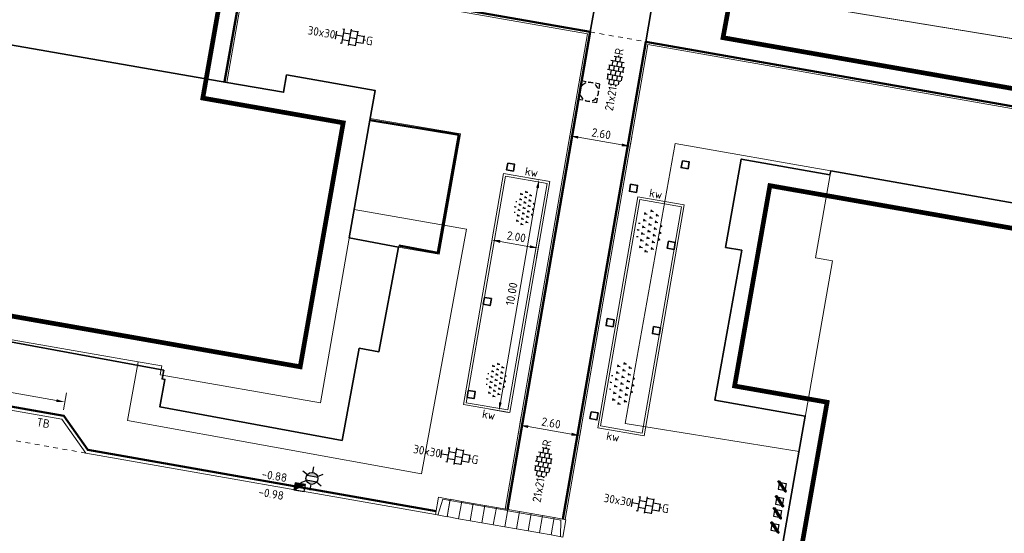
# Model space of a CAD drawing. Header units: metres. Extents: x 2514 to 227642, y 1683 to 852646.
# Tile 238 of 256: x 113828 to 113870, y 426445 to 426467. Entities that reach past the tile are written whole.
import ezdxf
from ezdxf.enums import TextEntityAlignment as Align
from ezdxf.lldxf.tags import DXFTag

# ---------------------------------------------------------------- set-up
doc = ezdxf.new("R2010")
doc.units = ezdxf.units.M
doc.linetypes.add('VW-1-1_STREEP', pattern=[2, 1, -1])
doc.linetypes.add('XX-CENTER', pattern=[8, 5, -1, 1, -1])
doc.layers.get('Defpoints').update_dxf_attribs({"color": 244, "lineweight": 35})
for name, color, linetype, lineweight in [('B-WE-GR-BEPLANTING-S-500', 252, 'Continuous', 25), ('B-WE-GR-BEPLANTING_CULTUUR_HEESTERS-GV', 252, 'Continuous', 18), ('B-WE-IE-MEUBILAIR_WEGMEUBILAIR_FIETS-S', 7, 'Continuous', 25), ('B-WE-KG-GRENS_PERCEEL-GV', 252, 'KG-PERCEEL', 18), ('B-WE-OG-BEBOUWING-GV', 4, 'Continuous', 35), ('B-WE-OG-TERREIN_CULTUURSCHEIDING-GV', 252, 'Continuous', 18), ('N-WE-GK-KEERWAND_LWAND-G', 2, 'Continuous', 18), ('N-WE-GK-KEERWAND_LWAND-M-200', 7, 'Continuous', 18), ('N-WE-GK-KEERWAND_LWAND-T18-200', 1, 'Continuous', 18), ('N-WE-IE-MEUBILAIR_WEGMEUBILAIR_LICHTMAST-S', 7, 'Continuous', 25), ('N-WE-KG-WERKGRENS-G', 7, 'XX-CENTER', 35), ('N-WE-RI-HWA_KOLK-S', 150, 'Continuous', 25), ('N-WE-RI-PUT-OPHOOGTEBRENGEN-S', 7, 'Continuous', 25), ('N-WE-VH-KANTOPSLUITING-M-200', 7, 'Continuous', 18), ('N-WE-VH-KANTOPSLUITING-T18', 1, 'Continuous', 18), ('N-WE-VH-KANTOPSLUITING_ACHTERKANTBAND-G', 1, 'Continuous', 50), ('N-WE-VH-KANTOPSLUITING_ELEMENT_INRIT-S', 2, 'Continuous', 9), ('N-WE-VH-KANTOPSLUITING_OPSLUITBAND_100X200-G', 1, 'Continuous', 18), ('N-WE-VH-KANTOPSLUITING_TROTTOIRBAND_130 150-G', 2, 'Continuous', 13), ('N-WE-VH-M-200', 7, 'Continuous', 18), ('N-WE-VH-NAP-T18', 1, 'Continuous', 18), ('N-WE-VH-VERHARDING_ASFALT-G', 252, 'Continuous', 35), ('N-WE-VH-VERHARDING_TEGEL-S', 1, 'Continuous', 25), ('N-WE-VW-MARKERING_LANGS_STREEP_11_010-G', 7, 'VW-1-1_STREEP', 13)]:
    doc.layers.add(name, color=color, linetype=linetype, lineweight=lineweight)
doc.styles.add('ISO', font='NLCS-ISO.ttf')
doc.styles.add('NLCS-ISO', font='NLCS-ISO.ttf', dxfattribs={"height": 1.8})
doc.styles.add('NLCS-ISO-M200-T18', font='NLCS-ISO.ttf', dxfattribs={"height": 0.36})
doc.styles.get("Standard").update_dxf_attribs({"font": 'romans'})
tags = doc.linetypes.add('KG-PERCEEL', pattern='A,5.5,-2,["P",Standard,S=1.8,R=0,X=-0.5,Y=-0.9],-2,5.5,-2,[5,NLCS.SHX,S=0.75,R=0,X=0,Y=0],-2', length=19).pattern_tags.tags
tags[6] = DXFTag(74, 10)
doc.dimstyles.new('NLCS-M200-T18-PIJL_L2_H1', dxfattribs={"dimscale": 0.2, "dimtxt": 2.5, "dimasz": 1.8, "dimexe": 2, "dimexo": 2, "dimgap": 0.7, "dimtad": 1, "dimzin": 0, "dimdsep": 46, "dimtxsty": 'NLCS-ISO-M200-T18', "dimcen": 0, "dimdle": 2, "dimclrd": 256, "dimclre": 256, "dimclrt": 1, "dimadec": 1, "dimazin": 0, "dimtfac": 1, "dimtdec": 3, "dimtofl": 0, "dimtmove": 0, "dimatfit": 3, "dimfxl": 2, "dimfxlon": 1, "dimtfillclr": 256, "dimtolj": 1, "dimtzin": 0, "dimlwd": -1, "dimlwe": -1, "dimarcsym": 0})
doc.dimstyles.new('NLCS-M200-T18-PIJL_L2_H2', dxfattribs={"dimscale": 0.2, "dimtxt": 2.5, "dimasz": 1.8, "dimexe": 2, "dimexo": 2, "dimgap": 0.7, "dimtad": 1, "dimzin": 0, "dimdsep": 46, "dimtxsty": 'NLCS-ISO-M200-T18', "dimcen": 0, "dimdle": 2, "dimclrd": 256, "dimclre": 256, "dimclrt": 1, "dimazin": 0, "dimtfac": 1, "dimtdec": 3, "dimtofl": 0, "dimtmove": 0, "dimatfit": 3, "dimfxl": 2, "dimfxlon": 1, "dimtfillclr": 256, "dimtolj": 1, "dimtzin": 0, "dimlwd": -1, "dimlwe": -1, "dimarcsym": 0})

# ---------------------------------------------------------------- blocks, each defined once
blk = doc.blocks.new('SVH-TEGEL_300X300_DUN_HALFST_KL-SO')
for p, q in [((-3.08, 0.75), (-3, 0.75)), ((-3, -0.83), (-3, 0.83)), ((-3, 0), (-1.5, 0)), ((-1.84, 1.5), (-1.5, 1.5)), ((-1.5, -1.6), (-1.5, 1.6)), ((-1.5, 0.75), (0, 0.75)), ((0, -1.78), (0, 1.78)), ((0, 1.5), (1.5, 1.5)), ((0, 0), (1.5, 0)), ((1.5, -1.6), (1.5, 1.6)), ((1.5, 0.75), (3, 0.75)), ((3, -0.83), (3, 0.83)), ((3, 0), (3.39, 0)), ((-3.08, -0.75), (-3, -0.75)), ((-1.84, -1.5), (-1.5, -1.5)), ((-1.5, -0.75), (0, -0.75)), ((0, -1.5), (1.5, -1.5)), ((1.5, -0.75), (3, -0.75))]:
    blk.add_line(p, q)
at = {"style": 'NLCS-ISO'}
blk.add_attdef('FORMAAT', text='', height=1.8, dxfattribs=at).set_placement((-3.18, 0), align=Align.MIDDLE_RIGHT)
blk.add_attdef('KLEUR', text='', height=1.8, dxfattribs=at).set_placement((3.49, 0), align=Align.MIDDLE_LEFT)
at = {"style": 'NLCS-ISO', "flags": 1}
blk.add_attdef('FUNCTIE', text='', height=1.8, dxfattribs=at).set_placement((0.12, -3.58), align=Align.MIDDLE_CENTER)
blk = doc.blocks.new('SIE-WEG_FIETSKLEM_SCHUIN')
at = {"ltscale": 0.001}
for points in [[(0.002, 0.352, 1), (-0.05, 0.3), (0.112, 0.137, 1.003082), (0.125, 0.15), (-0.038, 0.311, -1), (-0.011, 0.34), (0.153, 0.176, 0.996947), (0.164, 0.189)], [(0.189, 0.164, 1.0408), (0.177, 0.151), (0.339, -0.011, -0.998437), (0.312, -0.038), (0.149, 0.125, 0.987872), (0.138, 0.113), (0.301, -0.05, 1), (0.352, 0.001)]]:
    blk.add_hatch(color=256, dxfattribs=at).paths.add_polyline_path(points)
for p, q in [((-0.05, 0.3), (0.112, 0.137)), ((-0.038, 0.311), (0.125, 0.15)), ((-0.011, 0.34), (0.153, 0.176)), ((0, 0.3), (0, 0.273)), ((0, 0.3), (0.029, 0.3)), ((0, 0.25), (0, 0)), ((0, 0), (0.251, 0)), ((0.002, 0.352), (0.165, 0.188)), ((0.054, 0.3), (0.3, 0.3)), ((0.301, -0.05), (0.138, 0.113)), ((0.312, -0.038), (0.15, 0.124)), ((0.339, -0.011), (0.176, 0.152)), ((0.352, 0.001), (0.189, 0.164)), ((0.274, 0), (0.3, 0)), ((0.3, 0.3), (0.3, 0.053)), ((0.3, 0.028), (0.3, 0))]:
    blk.add_line(p, q)
at = {"extrusion": (0, 0, -1)}
for centre, radius, start, end in [((0.024, 0.326), 0.0368, 315, 135), ((0.025, 0.326), 0.0198, 312.9546, 132.9546), ((-0.119, 0.143), 0.00919, 134.3906, 315.6094), ((-0.159, 0.182), 0.00851, 139.0136, 310.9864)]:
    blk.add_arc(centre, radius, start, end, dxfattribs=at)
for centre, radius, start, end in [((0.144, 0.119), 0.00814, 41.901, 223.1199), ((0.183, 0.158), 0.00887, 46.723, 218.6958), ((0.327, -0.025), 0.0361, 225, 45), ((0.326, -0.024), 0.0189, 224.5055, 44.5055)]:
    blk.add_arc(centre, radius, start, end)
blk = doc.blocks.new('SRI-PUT_OPHOOGTEBRENGEN-SO-flat-131')
at = {"layer": 'N-WE-RI-PUT-OPHOOGTEBRENGEN-S', "lineweight": -3}
for points in [[(-0.13, 0.427), (-0.327, 0.461), (-0.362, 0.265)], [(-0.379, 0.166), (-0.413, -0.031)], [(0.165, 0.375), (-0.032, 0.41)], [(0.426, 0.126), (0.461, 0.323), (0.264, 0.358)], [(0.375, -0.169), (0.409, 0.028)], [(-0.17, -0.378), (0.027, -0.413)], [(0.126, -0.43), (0.323, -0.465), (0.357, -0.268)]]:
    blk.add_lwpolyline(points, dxfattribs=at)
at = {"layer": 'N-WE-RI-PUT-OPHOOGTEBRENGEN-S'}
blk.add_lwpolyline([(-0.268, -0.361), (-0.465, -0.326), (-0.431, -0.129)], dxfattribs=at)
at = {"layer": 'N-WE-RI-PUT-OPHOOGTEBRENGEN-S', "lineweight": -3}
for start_param, end_param in [(6.021428, 6.545027), (5.23603, 5.759628), (4.450548, 4.974147), (3.66515, 4.188748), (2.879751, 3.40335), (0.523641, 1.047239), (1.309039, 1.832638), (2.094353, 2.617952)]:
    blk.add_ellipse((-0.002, -0.002), major_axis=(-0.394, 0.069), ratio=0.999848, start_param=start_param, end_param=end_param, dxfattribs=at)
blk = doc.blocks.new('N-SRI-KOLK_TROTTOIR-SO')
blk.add_hatch(color=256).paths.add_polyline_path([(1.125, 1.5), (-1.125, 1.5), (-1.125, 0)])
blk.add_line((-1.125, 0), (1.125, 1.5))
at = {"flags": 128}
blk.add_lwpolyline([(-1.125, 0), (1.125, 0), (1.125, 1.5), (-1.125, 1.5)], close=True, dxfattribs=at)
blk = doc.blocks.new('N-SVH-INRITELEMENT_130 150_180X750X500_LINKS')
for p, q in [((0, 0), (0, 0.75)), ((0, 0.75), (0.5, 0.75)), ((0.095, 0), (0.2, 0.7)), ((0.2, 0.7), (0.5, 0.7)), ((0.5, 0), (0.5, 0.75)), ((0, 0), (0.5, 0))]:
    blk.add_line(p, q)
blk = doc.blocks.new('N-SVH-INRITELEMENT_130 150_180X750X500_MIDDEN')
for p, q in [((0, 0), (0, 0.75)), ((0.5, 0.75), (0, 0.75)), ((0.5, 0.7), (0, 0.7)), ((0.5, 0), (0.5, 0.75)), ((0.5, 0), (0, 0))]:
    blk.add_line(p, q)
blk = doc.blocks.new('N-SVH-INRITELEMENT_130 150_180X750X500_RECHTS')
for p, q in [((0, 0), (0, 0.75)), ((0.5, 0.75), (0, 0.75)), ((0.3, 0.7), (0, 0.7)), ((0.405, 0), (0.3, 0.7)), ((0.5, 0), (0.5, 0.75)), ((0.5, 0), (0, 0))]:
    blk.add_line(p, q)
blk = doc.blocks.new('N-SIE-WEG_LICHTMAST-SO')
h = blk.add_hatch(color=256)
h.paths.add_polyline_path([(1.16, 0.5, 0.658505), (-1.16, 0.5)])
h.paths.add_polyline_path([(-1.16, -0.5, 0.658505), (1.16, -0.5)])
at = {"flags": 128}
for points in [[(0, 1.27), (0, 2.53)], [(-2.19, 1.27), (-1.1, 0.63)], [(-1.16, 0.5), (1.16, 0.5)], [(1.1, 0.63), (2.19, 1.27)], [(-2.19, -1.27), (-1.1, -0.63)], [(-1.16, -0.5), (1.16, -0.5)], [(0, -1.27), (0, -2.53)], [(2.19, -1.27), (1.1, -0.63)]]:
    blk.add_lwpolyline(points, dxfattribs=at)
at = {"ltscale": 0.5}
blk.add_circle((0, 0), 1.27, dxfattribs=at)
at = {"style": 'NLCS-ISO'}
blk.add_attdef('TYPE', text='', height=1.8, dxfattribs=at).set_placement((0, 2.53), align=Align.BOTTOM_CENTER)
blk = doc.blocks.new('SVH-TEGEL_200X200_HALFST_KL-SO')
for p, q in [((-3, 0.5), (-3.26, 0.5)), ((-2, 1), (-3, 1)), ((-3, -0.83), (-3, 0.83)), ((-2, 0), (-3, 0)), ((-1, 1.5), (-2, 1.5)), ((-2, -1.44), (-2, 1.44)), ((-1, 0.5), (-2, 0.5)), ((-1, -1.7), (-1, 1.7)), ((0, 1), (-1, 1)), ((0, 0), (-1, 0)), ((0, -1.78), (0, 1.78)), ((1, 1.5), (0, 1.5)), ((1, 0.5), (0, 0.5)), ((1, -1.7), (1, 1.7)), ((2, 1), (1, 1)), ((2, 0), (1, 0)), ((2, -1.44), (2, 1.44)), ((3, 0.5), (2, 0.5)), ((3, -0.83), (3, 0.83)), ((3.39, 0), (3, 0)), ((-3, -0.5), (-3.26, -0.5)), ((-2, -1), (-2.81, -1)), ((-1, -0.5), (-2, -0.5)), ((-1, -1.5), (-1.84, -1.5)), ((0, -1), (-1, -1)), ((1, -0.5), (0, -0.5)), ((1, -1.5), (0, -1.5)), ((2, -1), (1, -1)), ((3, -0.5), (2, -0.5))]:
    blk.add_line(p, q)
at = {"style": 'NLCS-ISO'}
blk.add_attdef('FORMAAT', text='', height=1.8, dxfattribs=at).set_placement((-3.36, 0), align=Align.MIDDLE_RIGHT)
blk.add_attdef('KLEUR', text='', height=1.8, dxfattribs=at).set_placement((3.49, 0), align=Align.MIDDLE_LEFT)
at = {"style": 'NLCS-ISO', "flags": 1}
blk.add_attdef('FUNCTIE', text='', height=1.8, dxfattribs=at).set_placement((0.12, -3.58), align=Align.MIDDLE_CENTER)
blk = doc.blocks.new('SGR-BEPLANTING_SOORT_01-SO')
for p, q in [((-0.577, 0.993), (-0.577, 0.875)), ((0, 1), (-0.022, 1.038)), ((0, 1), (0.022, 1.038)), ((0, 1), (0, 0.875)), ((0.577, 0.992), (0.577, 0.875)), ((-1.732, 0), (-1.804, 0.125)), ((-1.732, 0), (-1.66, 0.125)), ((-1.732, 0), (-1.732, -0.125)), ((-1.443, 0.5), (-1.516, 0.625)), ((-1.443, 0.5), (-1.371, 0.625)), ((-1.443, 0.5), (-1.443, 0.375)), ((-1.155, 0), (-1.227, 0.125)), ((-1.155, 0), (-1.083, 0.125)), ((-1.155, 0), (-1.155, -0.125)), ((-0.866, 0.5), (-0.938, 0.625)), ((-0.866, 0.5), (-0.794, 0.625)), ((-0.866, 0.5), (-0.866, 0.375)), ((-0.577, 0), (-0.65, 0.125)), ((-0.577, 0), (-0.505, 0.125)), ((-0.577, 0), (-0.577, -0.125)), ((-0.289, 0.5), (-0.361, 0.625)), ((-0.289, 0.5), (-0.217, 0.625)), ((-0.289, 0.5), (-0.289, 0.375)), ((0, 0), (-0.072, 0.125)), ((0, 0), (0.072, 0.125)), ((0, 0), (0, -0.125)), ((0.289, 0.5), (0.217, 0.625)), ((0.289, 0.5), (0.361, 0.625)), ((0.289, 0.5), (0.289, 0.375)), ((0.577, 0), (0.505, 0.125)), ((0.577, 0), (0.65, 0.125)), ((0.577, 0), (0.577, -0.125)), ((0.866, 0.5), (0.794, 0.625)), ((0.866, 0.5), (0.938, 0.625)), ((0.866, 0.5), (0.866, 0.375)), ((1.155, 0), (1.083, 0.125)), ((1.155, 0), (1.227, 0.125)), ((1.155, 0), (1.155, -0.125)), ((1.443, 0.5), (1.371, 0.625)), ((1.443, 0.5), (1.516, 0.625)), ((1.443, 0.5), (1.443, 0.375)), ((1.732, 0), (1.66, 0.125)), ((1.732, 0), (1.804, 0.125)), ((1.732, 0), (1.732, -0.125)), ((-1.443, -0.5), (-1.516, -0.375)), ((-1.443, -0.5), (-1.371, -0.375)), ((-1.443, -0.5), (-1.443, -0.625)), ((-0.866, -0.5), (-0.938, -0.375)), ((-0.866, -0.5), (-0.794, -0.375)), ((-0.866, -0.5), (-0.866, -0.625)), ((-0.289, -0.5), (-0.361, -0.375)), ((-0.289, -0.5), (-0.217, -0.375)), ((-0.289, -0.5), (-0.289, -0.625)), ((0.289, -0.5), (0.217, -0.375)), ((0.289, -0.5), (0.361, -0.375)), ((0.289, -0.5), (0.289, -0.625)), ((0.866, -0.5), (0.794, -0.375)), ((0.866, -0.5), (0.938, -0.375)), ((0.866, -0.5), (0.866, -0.625)), ((1.443, -0.5), (1.371, -0.375)), ((1.443, -0.5), (1.516, -0.375)), ((1.443, -0.5), (1.443, -0.625)), ((-0.581, -0.994), (-0.65, -0.875)), ((-0.574, -0.995), (-0.505, -0.875)), ((0, -1), (-0.072, -0.875)), ((0, -1), (0.072, -0.875)), ((0, -1), (0, -1.039)), ((0.574, -0.994), (0.505, -0.875)), ((0.582, -0.993), (0.65, -0.875))]:
    blk.add_line(p, q)
at = {"style": 'NLCS-ISO'}
blk.add_attdef('TYPE', text='', height=0.5, dxfattribs=at).set_placement((3.471, -0.016), align=Align.MIDDLE_CENTER)
blk = doc.blocks.new('*D830')
at = {"layer": 'Defpoints', "color": 0, "ltscale": 0.2, "transparency": 16777216}
for p in [(113817.762, 426452.494), (113830.201, 426451.054), (113830.073, 426450.326)]:
    blk.add_point(p, dxfattribs=at)
at = {"layer": 'N-WE-VH-M-200', "ltscale": 0.2, "transparency": 16777216}
for p, q in [((113817.832, 426452.888), (113817.96, 426453.616)), ((113818.245, 426453.159), (113829.847, 426451.116)), ((113830.142, 426450.72), (113830.27, 426451.448))]:
    blk.add_line(p, q, dxfattribs=at)
for points in [[(113818.255, 426453.218), (113818.235, 426453.1), (113817.89, 426453.222)], [(113829.857, 426451.175), (113829.836, 426451.057), (113830.201, 426451.054)]]:
    blk.add_solid(points, dxfattribs=at)
at = {"layer": 'N-WE-VH-M-200', "color": 1, "ltscale": 0.2, "transparency": 16777216, "insert": (113824.101, 426452.453), "char_height": 0.36, "attachment_point": 5, "rotation": 350.0136, "style": 'NLCS-ISO-M200-T18'}
blk.add_mtext('\\A1;12.50', dxfattribs=at)
blk = doc.blocks.new('*D841')
at = {"layer": 'Defpoints', "color": 0, "ltscale": 0.2, "transparency": 16777216}
for p in [(113848.88, 426460.799), (113847.173, 426450.946), (113848.685, 426450.684)]:
    blk.add_point(p, dxfattribs=at)
at = {"layer": 'N-WE-GK-KEERWAND_LWAND-M-200', "ltscale": 0.2, "transparency": 16777216}
for p, q in [((113849.997, 426460.605), (113850.786, 426460.469)), ((113850.33, 426460.182), (113848.746, 426451.039)), ((113848.291, 426450.752), (113849.079, 426450.616))]:
    blk.add_line(p, q, dxfattribs=at)
for points in [[(113850.271, 426460.193), (113850.389, 426460.172), (113850.391, 426460.537)], [(113848.687, 426451.049), (113848.805, 426451.028), (113848.685, 426450.684)]]:
    blk.add_solid(points, dxfattribs=at)
at = {"layer": 'N-WE-GK-KEERWAND_LWAND-M-200', "color": 1, "ltscale": 0.2, "transparency": 16777216, "insert": (113849.223, 426455.665), "char_height": 0.36, "attachment_point": 5, "rotation": 80.1724, "style": 'NLCS-ISO-M200-T18'}
blk.add_mtext('\\A1;10.00', dxfattribs=at)
blk = doc.blocks.new('*D842')
at = {"layer": 'Defpoints', "color": 0, "ltscale": 0.2, "transparency": 16777216}
for p in [(113848.88, 426460.799), (113850.851, 426460.457), (113850.359, 426457.618)]:
    blk.add_point(p, dxfattribs=at)
at = {"layer": 'N-WE-GK-KEERWAND_LWAND-M-200', "ltscale": 0.2, "transparency": 16777216}
for p, q in [((113848.457, 426458.354), (113848.32, 426457.565)), ((113850.427, 426458.012), (113850.291, 426457.224)), ((113848.743, 426457.898), (113850.004, 426457.68))]:
    blk.add_line(p, q, dxfattribs=at)
for points in [[(113848.753, 426457.957), (113848.733, 426457.839), (113848.388, 426457.96)], [(113850.015, 426457.739), (113849.994, 426457.621), (113850.359, 426457.618)]]:
    blk.add_solid(points, dxfattribs=at)
at = {"layer": 'N-WE-GK-KEERWAND_LWAND-M-200', "color": 1, "ltscale": 0.2, "transparency": 16777216, "insert": (113849.428, 426458.104), "char_height": 0.36, "attachment_point": 5, "rotation": 350.1724, "style": 'NLCS-ISO-M200-T18'}
blk.add_mtext('\\A1;2.00', dxfattribs=at)
blk = doc.blocks.new('*D843')
at = {"layer": 'Defpoints', "color": 0, "ltscale": 0.2, "transparency": 16777216}
for p in [(113852.461, 426466.752), (113855.022, 426466.301), (113854.27, 426461.96)]:
    blk.add_point(p, dxfattribs=at)
at = {"layer": 'N-WE-VH-KANTOPSLUITING-M-200', "ltscale": 0.2, "transparency": 16777216}
for p, q in [((113851.776, 426462.798), (113851.64, 426462.01)), ((113852.063, 426462.343), (113853.915, 426462.022)), ((113854.338, 426462.354), (113854.202, 426461.566))]:
    blk.add_line(p, q, dxfattribs=at)
for points in [[(113852.073, 426462.402), (113852.052, 426462.284), (113851.708, 426462.404)], [(113853.926, 426462.081), (113853.905, 426461.963), (113854.27, 426461.96)]]:
    blk.add_solid(points, dxfattribs=at)
at = {"layer": 'N-WE-VH-KANTOPSLUITING-M-200', "color": 1, "ltscale": 0.2, "transparency": 16777216, "insert": (113853.044, 426462.497), "char_height": 0.36, "attachment_point": 5, "rotation": 350.1724, "style": 'NLCS-ISO-M200-T18'}
blk.add_mtext('\\A1;2.60', dxfattribs=at)
blk = doc.blocks.new('*D844')
at = {"layer": 'Defpoints', "color": 0, "ltscale": 0.2, "transparency": 16777216}
for p in [(113850.324, 426454.417), (113852.885, 426453.966), (113852.133, 426449.625)]:
    blk.add_point(p, dxfattribs=at)
at = {"layer": 'N-WE-VH-KANTOPSLUITING-M-200', "ltscale": 0.2, "transparency": 16777216}
for p, q in [((113849.639, 426450.463), (113849.503, 426449.675)), ((113852.202, 426450.02), (113852.065, 426449.231)), ((113849.926, 426450.008), (113851.779, 426449.687))]:
    blk.add_line(p, q, dxfattribs=at)
for points in [[(113849.936, 426450.067), (113849.916, 426449.949), (113849.571, 426450.069)], [(113851.789, 426449.746), (113851.768, 426449.628), (113852.133, 426449.625)]]:
    blk.add_solid(points, dxfattribs=at)
at = {"layer": 'N-WE-VH-KANTOPSLUITING-M-200', "color": 1, "ltscale": 0.2, "transparency": 16777216, "insert": (113850.907, 426450.163), "char_height": 0.36, "attachment_point": 5, "rotation": 350.1724, "style": 'NLCS-ISO-M200-T18'}
blk.add_mtext('\\A1;2.60', dxfattribs=at)

msp = doc.modelspace()

# ---------------------------------------------------------------- linework, layer by layer
at = {"layer": 'B-WE-GR-BEPLANTING_CULTUUR_HEESTERS-GV'}
msp.add_line((113881.071, 426464.825), (113859.143, 426468.428), dxfattribs=at)
at = {"layer": 'B-WE-KG-GRENS_PERCEEL-GV', "ltscale": 0.2}
for points in [[(113771.269, 426476.163), (113771.339, 426476.566), (113770.955, 426476.633), (113768.691, 426463.646), (113769.071, 426463.58), (113769.138, 426463.966), (113801.104, 426458.392), (113833.32, 426452.774)], [(113771.269, 426476.163), (113837.099, 426464.684), (113839.517, 426464.262), (113839.645, 426465.001), (113843.41, 426464.344), (113842.525, 426459.271), (113847.301, 426458.425), (113845.386, 426447.988)], [(113856.188, 426462.075), (113854.061, 426450.143), (113861.465, 426448.947), (113862.894, 426457.071), (113862.162, 426457.2), (113862.814, 426460.909)], [(113856.188, 426462.075), (113862.814, 426460.909), (113872.31, 426459.238), (113872.28, 426459.068), (113875.96, 426458.421), (113874.904, 426452.415), (113875.081, 426452.384), (113874.923, 426451.479), (113874.531, 426451.547)], [(113842.525, 426459.271), (113841.087, 426451.021), (113834.258, 426452.215), (113834.325, 426452.599), (113833.32, 426452.774), (113832.861, 426450.266), (113845.386, 426447.988)], [(113861.465, 426448.947), (113860.803, 426445.185), (113850.88, 426388.781), (113850.503, 426388.847), (113850.44, 426388.489), (113863.461, 426386.199), (113863.527, 426386.57), (113863.112, 426386.643), (113874.531, 426451.547)]]:
    msp.add_lwpolyline(points, dxfattribs=at)
at = {"layer": 'B-WE-OG-BEBOUWING-GV'}
msp.add_lwpolyline([(113770.955, 426476.633), (113768.691, 426463.646), (113769.071, 426463.58), (113769.138, 426463.966), (113772.491, 426463.381), (113774.342, 426463.059), (113801.104, 426458.392), (113809.306, 426456.962), (113817.566, 426455.521), (113834.409, 426452.414), (113834.34, 426452.04), (113834.458, 426452.018), (113834.243, 426450.858), (113842.004, 426449.423), (113842.738, 426453.348), (113843.576, 426453.2), (113844.413, 426457.659), (113842.313, 426458.053), (113843.189, 426463.079), (113843.41, 426464.344), (113839.645, 426465.001), (113839.517, 426464.262), (113837.099, 426464.684), (113771.269, 426476.163)], dxfattribs=at)
msp.add_lwpolyline([(113862.784, 426460.739), (113859.006, 426461.411), (113858.336, 426457.646), (113859.026, 426457.525), (113857.885, 426451.138), (113861.729, 426450.448), (113850.88, 426388.781), (113850.503, 426388.847), (113850.44, 426388.489), (113850.864, 426388.415), (113863.461, 426386.199), (113863.527, 426386.57), (113863.112, 426386.643), (113874.641, 426452.175), (113874.855, 426452.137), (113875.96, 426458.421), (113872.28, 426459.068), (113872.31, 426459.238), (113862.814, 426460.909)], close=True, dxfattribs=at)
at = {"layer": 'B-WE-OG-BEBOUWING-GV', "ltscale": 0.2}
for points in [[(113856.496, 426461.346), (113856.792, 426461.294), (113856.741, 426460.999), (113856.445, 426461.05)], [(113849.059, 426461.245), (113849.355, 426461.194), (113849.304, 426460.899), (113849.008, 426460.95)], [(113854.292, 426460.339), (113854.588, 426460.288), (113854.537, 426459.992), (113854.241, 426460.043)], [(113855.901, 426457.908), (113856.197, 426457.857), (113856.145, 426457.561), (113855.85, 426457.612)], [(113848.067, 426455.518), (113848.363, 426455.467), (113848.311, 426455.171), (113848.016, 426455.222)], [(113853.3, 426454.611), (113853.596, 426454.56), (113853.545, 426454.265), (113853.249, 426454.316)], [(113855.271, 426454.27), (113855.566, 426454.219), (113855.515, 426453.923), (113855.22, 426453.974)], [(113847.38, 426451.55), (113847.675, 426451.499), (113847.624, 426451.203), (113847.329, 426451.255)], [(113852.613, 426450.644), (113852.908, 426450.593), (113852.857, 426450.297), (113852.562, 426450.348)]]:
    msp.add_lwpolyline(points, close=True, dxfattribs=at)
at = {"layer": 'B-WE-OG-TERREIN_CULTUURSCHEIDING-GV'}
msp.add_line((113771.269, 426476.163), (113837.099, 426464.684), dxfattribs=at)
msp.add_lwpolyline([(113859.143, 426468.428), (113881.071, 426464.825)], dxfattribs=at)
at = {"layer": 'N-WE-GK-KEERWAND_LWAND-G', "ltscale": 0.2}
for p, q in [((113848.88, 426460.799), (113847.173, 426450.946)), ((113848.962, 426460.683), (113847.289, 426451.027)), ((113848.88, 426460.799), (113850.851, 426460.457)), ((113848.962, 426460.683), (113850.735, 426460.376)), ((113849.063, 426450.72), (113850.735, 426460.376)), ((113849.144, 426450.604), (113850.851, 426460.457)), ((113854.606, 426459.807), (113852.899, 426449.954)), ((113854.688, 426459.691), (113853.015, 426450.035)), ((113854.606, 426459.807), (113856.577, 426459.466)), ((113854.688, 426459.691), (113856.461, 426459.384)), ((113854.788, 426449.728), (113856.461, 426459.384)), ((113854.87, 426449.612), (113856.577, 426459.466)), ((113847.173, 426450.946), (113849.144, 426450.604)), ((113847.289, 426451.027), (113849.063, 426450.72)), ((113853.015, 426450.035), (113854.788, 426449.728)), ((113852.899, 426449.954), (113854.87, 426449.612))]:
    msp.add_line(p, q, dxfattribs=at)
at = {"layer": 'N-WE-KG-WERKGRENS-G', "ltscale": 0.2, "flags": 128}
msp.add_lwpolyline([(113801.169, 426427.714, 0.2, 0.2, 0), (113802.043, 426432.679, 0.2, 0.2, 0), (113753.125, 426441.293, 0.2, 0.2, 0), (113757.668, 426467.094, 0.2, 0.2, 0), (113840.223, 426452.558, 0.2, 0.2, 0), (113842.055, 426462.961, 0.2, 0.2, 0), (113836.075, 426464.014, 0.2, 0.2, 0), (113837.18, 426470.289, 0.2, 0.2, 0), (113851.344, 426467.8, 0.2, 0.2, 0), (113851.439, 426468.351, 0.2, 0.2, -0.132334), (113853.411, 426472.598, 0.2, 0.2, 0), (113854.819, 426474.277, 0.2, 0.2, 0.126418), (113855.679, 426476.072, 0.2, 0.2, 0), (113856.09, 426478.156, 0.2, 0.2, 0), (113860.231, 426477.388, 0.2, 0.2, 0), (113858.228, 426466.59, 0.2, 0.2, 0), (113881.238, 426462.547, 0.2, 0.2, 0), (113879.084, 426450.315, 0.2, 0.2, 0), (113873.795, 426451.231, 0.2, 0.2, 0), (113874.933, 426457.692, 0.2, 0.2, 0), (113860.225, 426460.282, 0.2, 0.2, 0), (113858.721, 426451.741, 0.2, 0.2, 0), (113862.662, 426451.048, 0.2, 0.2, 0), (113849.795, 426377.979, 0.2, 0.2, 0), (113861.47, 426376.226, 0.2, 0.2, 0), (113860.37, 426369.336, 0.2, 0.2, 0), (113848.604, 426371.214, 0.2, 0.2, 0), (113847.749, 426366.356, 0, 0, 0)], format="xyseb", dxfattribs=at)
at = {"layer": 'N-WE-VH-KANTOPSLUITING_ACHTERKANTBAND-G', "ltscale": 0.2}
for p, q in [((113837.001, 426464.701), (113837.832, 426469.429)), ((113837.832, 426469.429), (113852.577, 426466.833)), ((113852.577, 426466.833), (113849.049, 426446.477)), ((113851.413, 426446.061), (113854.941, 426466.417)), ((113854.941, 426466.417), (113880.549, 426461.908))]:
    msp.add_line(p, q, dxfattribs=at)
for points in [[(113844.425, 426457.723), (113846.09, 426457.424), (113846.981, 426462.443), (113843.189, 426463.079)], [(113831.174, 426449.016), (113830.16, 426450.463), (113817.727, 426452.653), (113816.279, 426451.638)], [(113831.174, 426449.016), (113846.01, 426446.403)]]:
    msp.add_lwpolyline(points, dxfattribs=at)
at = {"layer": 'N-WE-VH-KANTOPSLUITING_OPSLUITBAND_100X200-G', "ltscale": 0.2, "flags": 128}
for points in [[(113837.099, 426464.684), (113837.913, 426469.313), (113852.461, 426466.752), (113848.951, 426446.495)], [(113851.511, 426446.044), (113855.022, 426466.301), (113880.433, 426461.827), (113880.268, 426460.889), (113879.748, 426457.934), (113878.622, 426451.534), (113874.865, 426452.196)], [(113844.414, 426457.664), (113846.139, 426457.354), (113847.051, 426462.492), (113843.199, 426463.138)]]:
    msp.add_lwpolyline(points, dxfattribs=at)
at = {"layer": 'N-WE-VH-KANTOPSLUITING_TROTTOIRBAND_130 150-G', "ltscale": 0.2}
for points in [[(113831.087, 426448.879), (113830.073, 426450.326), (113817.762, 426452.494), (113816.315, 426451.48)], [(113845.984, 426446.255), (113831.087, 426448.879)]]:
    msp.add_lwpolyline(points, dxfattribs=at)
at = {"layer": 'N-WE-VH-VERHARDING_ASFALT-G'}
for p, q in [((113852.577, 426466.834), (113852.91, 426468.76)), ((113854.941, 426466.418), (113855.287, 426468.417))]:
    msp.add_line(p, q, dxfattribs=at)
at = {"layer": 'N-WE-VW-MARKERING_LANGS_STREEP_11_010-G', "ltscale": 0.2, "flags": 128}
msp.add_lwpolyline([(113852.577, 426466.834), (113854.941, 426466.418)], dxfattribs=at)
at = {"layer": 'N-WE-VW-MARKERING_LANGS_STREEP_11_010-G', "ltscale": 0.2}
msp.add_lwpolyline([(113831.087, 426448.879), (113816.315, 426451.48)], dxfattribs=at)

# ---------------------------------------------------------------- block references
at = {"layer": 'B-WE-GR-BEPLANTING-S-500', "ltscale": 0.2, "zscale": 0.4999999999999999, "rotation": 81.61742957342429}
for p, xscale, yscale in [((113849.762, 426459.322), 0.4, 0.4), ((113855.084, 426458.331), 0.4999999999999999, 0.4999999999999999), ((113848.57, 426451.989), 0.4, 0.4), ((113853.928, 426451.831), 0.4999999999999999, 0.4999999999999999)]:
    msp.add_blockref('SGR-BEPLANTING_SOORT_01-SO', p, dxfattribs=dict(at, xscale=xscale, yscale=yscale))
at = {"layer": 'B-WE-IE-MEUBILAIR_WEGMEUBILAIR_FIETS-S', "rotation": 350.01}
for p in [(113860.572, 426447.34), (113860.461, 426446.708), (113860.371, 426446.194), (113860.264, 426445.589)]:
    msp.add_blockref('SIE-WEG_FIETSKLEM_SCHUIN', p, dxfattribs=at)
at = {"layer": 'N-WE-IE-MEUBILAIR_WEGMEUBILAIR_LICHTMAST-S', "xscale": 0.2, "yscale": 0.2, "zscale": 0.2, "rotation": 350.1566500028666}
msp.add_blockref('N-SIE-WEG_LICHTMAST-SO', (113840.722, 426447.799), dxfattribs=at)
at = {"layer": 'N-WE-RI-HWA_KOLK-S', "ltscale": 0.2, "xscale": 0.2, "yscale": 0.2, "zscale": 0.2, "rotation": 350.0135621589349}
msp.add_blockref('N-SRI-KOLK_TROTTOIR-SO', (113840.171, 426447.279), dxfattribs=at)
at = {"layer": 'N-WE-RI-PUT-OPHOOGTEBRENGEN-S', "ltscale": 0.2}
msp.add_blockref('SRI-PUT_OPHOOGTEBRENGEN-SO-flat-131', (113852.527, 426464.286), dxfattribs=at)
at = {"layer": 'N-WE-VH-KANTOPSLUITING_ELEMENT_INRIT-S', "ltscale": 0.2, "rotation": 350.0135621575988}
for name, p in [('N-SVH-INRITELEMENT_130 150_180X750X500_LINKS', (113845.984, 426446.255)), ('N-SVH-INRITELEMENT_130 150_180X750X500_MIDDEN', (113846.477, 426446.169)), ('N-SVH-INRITELEMENT_130 150_180X750X500_MIDDEN', (113846.969, 426446.082)), ('N-SVH-INRITELEMENT_130 150_180X750X500_MIDDEN', (113847.462, 426445.995)), ('N-SVH-INRITELEMENT_130 150_180X750X500_MIDDEN', (113847.954, 426445.909)), ('N-SVH-INRITELEMENT_130 150_180X750X500_MIDDEN', (113848.447, 426445.822)), ('N-SVH-INRITELEMENT_130 150_180X750X500_MIDDEN', (113848.939, 426445.735)), ('N-SVH-INRITELEMENT_130 150_180X750X500_MIDDEN', (113849.431, 426445.648)), ('N-SVH-INRITELEMENT_130 150_180X750X500_MIDDEN', (113849.924, 426445.562)), ('N-SVH-INRITELEMENT_130 150_180X750X500_MIDDEN', (113850.416, 426445.475)), ('N-SVH-INRITELEMENT_130 150_180X750X500_RECHTS', (113850.909, 426445.388))]:
    msp.add_blockref(name, p, dxfattribs=at)
at = {"layer": 'N-WE-VH-VERHARDING_TEGEL-S'}
for name, p, xscale, yscale, zscale, rotation, values in [('SVH-TEGEL_300X300_DUN_HALFST_KL-SO', (113842.342, 426466.603), 0.2, 0.2, 0.2, 350.013562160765, {'FORMAAT': '30x30', 'KLEUR': 'G'}), ('SVH-TEGEL_300X300_DUN_HALFST_KL-SO', (113842.342, 426466.603), 0.2, 0.2, 0.2, 350.013562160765, {'FORMAAT': '30x30', 'KLEUR': 'G'}), ('SVH-TEGEL_200X200_HALFST_KL-SO', (113853.659, 426465.169), 0.1999999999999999, 0.1999999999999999, 0.1999999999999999, 80.00999999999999, {'FORMAAT': '21x21', 'KLEUR': 'R'}), ('SVH-TEGEL_300X300_DUN_HALFST_KL-SO', (113846.836, 426448.749), 0.2, 0.2, 0.2, 350.013562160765, {'FORMAAT': '30x30', 'KLEUR': 'G'}), ('SVH-TEGEL_200X200_HALFST_KL-SO', (113850.579, 426448.477), 0.1999999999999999, 0.1999999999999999, 0.1999999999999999, 80.00999999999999, {'FORMAAT': '21x21', 'KLEUR': 'R'}), ('SVH-TEGEL_300X300_DUN_HALFST_KL-SO', (113854.949, 426446.663), 0.2, 0.2, 0.2, 350.013562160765, {'FORMAAT': '30x30', 'KLEUR': 'G'})]:
    msp.add_blockref(name, p, dxfattribs=dict(at, xscale=xscale, yscale=yscale, zscale=zscale, rotation=rotation)).add_auto_attribs(values)

# ---------------------------------------------------------------- texts
at = {"layer": 'N-WE-GK-KEERWAND_LWAND-T18-200', "ltscale": 0.2, "style": 'NLCS-ISO-M200-T18'}
for p in [(113849.769, 426460.734), (113855.059, 426459.803), (113847.947, 426450.385), (113853.236, 426449.453)]:
    msp.add_text('kw', height=0.36, rotation=350.0136, dxfattribs=at).set_placement(p)
at = {"layer": 'N-WE-VH-KANTOPSLUITING-T18', "style": 'NLCS-ISO-M200-T18'}
msp.add_text('TB', height=0.36, rotation=350.05, dxfattribs=at).set_placement((113828.972, 426450.033))
at = {"layer": 'N-WE-VH-NAP-T18', "style": 'ISO'}
for s, p in [('-0.88', (113838.557, 426447.825)), ('-0.98', (113838.423, 426447.062))]:
    msp.add_text(s, height=0.36, rotation=350.05, dxfattribs=at).set_placement(p)

# ---------------------------------------------------------------- dimensions: what is measured, and where the dimension line sits
at = {"layer": 'N-WE-GK-KEERWAND_LWAND-M-200', "ltscale": 0.2}
for base, p2, angle, picture, middle in [((113848.685, 426450.684), (113847.173, 426450.946), 80.1724, '*D841', (113849.223, 426455.665)), ((113850.359, 426457.618), (113850.851, 426460.457), 350.1724, '*D842', (113849.428, 426458.104))]:
    dim = msp.add_linear_dim(base=base, p1=(113848.88, 426460.799), p2=p2, angle=angle, dimstyle='NLCS-M200-T18-PIJL_L2_H2', dxfattribs=at)
    dim.commit()
    dim.dimension.update_dxf_attribs({"geometry": picture, "text_midpoint": middle})
at = {"layer": 'N-WE-VH-KANTOPSLUITING-M-200', "ltscale": 0.2}
for base, p1, p2, picture, middle in [((113854.27, 426461.96), (113852.461, 426466.752), (113855.022, 426466.301), '*D843', (113853.044, 426462.497)), ((113852.133, 426449.625), (113850.324, 426454.417), (113852.885, 426453.966), '*D844', (113850.907, 426450.163))]:
    dim = msp.add_linear_dim(base=base, p1=p1, p2=p2, angle=350.1724, dimstyle='NLCS-M200-T18-PIJL_L2_H2', dxfattribs=at)
    dim.commit()
    dim.dimension.update_dxf_attribs({"geometry": picture, "text_midpoint": middle})
at = {"layer": 'N-WE-VH-M-200', "ltscale": 0.2}
dim = msp.add_linear_dim(base=(113830.201, 426451.054), p1=(113817.762, 426452.494), p2=(113830.073, 426450.326), angle=350.0136, dimstyle='NLCS-M200-T18-PIJL_L2_H1', dxfattribs=at)
dim.commit()
dim.dimension.update_dxf_attribs({"geometry": '*D830', "text_midpoint": (113824.101, 426452.453)})

doc.saveas('drawing.dxf')
